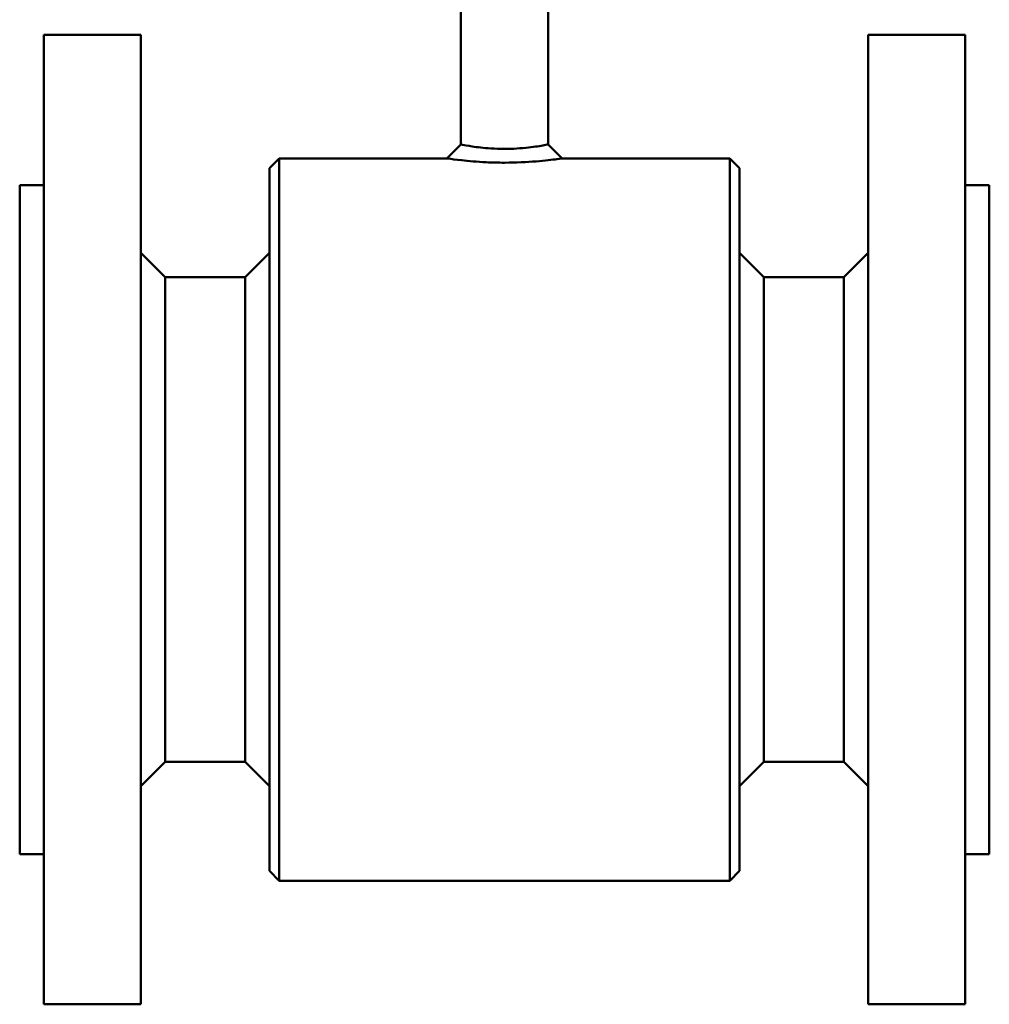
# Model space of a CAD drawing. Header units: millimetres. Extents: x 185 to 385, y 71 to 381.
# Tile 1 of 8: x 185 to 385, y 71 to 274. Entities that reach past the tile are written whole.
import ezdxf

# ---------------------------------------------------------------- set-up
doc = ezdxf.new("R2010")
doc.units = ezdxf.units.MM
doc.layers.add('Visible (ISO)', color=7, linetype='Continuous', lineweight=50)

msp = doc.modelspace()

# ---------------------------------------------------------------- linework, layer by layer
at = {"layer": 'Visible (ISO)'}
for p, q in [((276.33, 247.93), (276.33, 282.55)), ((294.33, 247.93), (294.33, 282.55)), ((190.33, 70.55), (190.33, 270.55)), ((190.33, 270.55), (197.33, 270.55)), ((203.33, 270.55), (210.33, 270.55)), ((210.33, 70.55), (210.33, 270.55)), ((360.33, 70.55), (360.33, 270.55)), ((360.33, 270.55), (367.33, 270.55)), ((373.33, 270.55), (380.33, 270.55)), ((380.33, 70.55), (380.33, 270.55)), ((273.41, 245.05), (276.33, 247.93)), ((294.33, 247.93), (297.25, 245.05)), ((236.83, 243.05), (238.83, 245.05)), ((238.83, 96.05), (238.83, 245.05)), ((238.83, 245.05), (273.41, 245.05)), ((297.25, 245.05), (331.83, 245.05)), ((331.83, 96.05), (331.83, 245.05)), ((333.83, 243.05), (331.83, 245.05)), ((236.83, 98.05), (236.83, 243.05)), ((333.83, 98.05), (333.83, 243.05)), ((185.33, 101.55), (185.33, 239.55)), ((185.33, 239.55), (190.33, 239.55)), ((380.33, 239.55), (385.33, 239.55)), ((385.33, 101.55), (385.33, 239.55)), ((215.33, 220.55), (210.33, 225.55)), ((231.83, 220.55), (236.83, 225.55)), ((338.83, 220.55), (333.83, 225.55)), ((355.33, 220.55), (360.33, 225.55)), ((215.33, 120.55), (215.33, 220.55)), ((215.33, 220.55), (231.83, 220.55)), ((231.83, 120.55), (231.83, 220.55)), ((338.83, 120.55), (338.83, 220.55)), ((338.83, 220.55), (355.33, 220.55)), ((355.33, 120.55), (355.33, 220.55)), ((215.33, 120.55), (210.33, 115.55)), ((215.33, 120.55), (231.83, 120.55)), ((231.83, 120.55), (236.83, 115.55)), ((338.83, 120.55), (333.83, 115.55)), ((338.83, 120.55), (355.33, 120.55)), ((355.33, 120.55), (360.33, 115.55)), ((185.33, 101.55), (190.33, 101.55)), ((380.33, 101.55), (385.33, 101.55)), ((236.83, 98.05), (238.83, 96.05)), ((333.83, 98.05), (331.83, 96.05)), ((238.83, 96.05), (331.83, 96.05)), ((190.33, 70.55), (210.33, 70.55)), ((360.33, 70.55), (380.33, 70.55))]:
    msp.add_line(p, q, dxfattribs=at)
for points, knots in [([(203.33, 270.55), (203.33, 270.55), (203.25, 270.55), (202.95, 270.54), (202.72, 270.53), (202.18, 270.52), (201.85, 270.51), (201.11, 270.51), (200.7, 270.5), (199.95, 270.5), (199.55, 270.51), (198.81, 270.51), (198.47, 270.52), (197.94, 270.53), (197.71, 270.54), (197.4, 270.55), (197.33, 270.55), (197.33, 270.55)], [0.4520531, 0.4520531, 0.4520531, 0.4520531, 0.5650664, 0.5650664, 0.6780797, 0.6780797, 0.791093, 0.791093, 0.9041062, 0.9041062, 1.0171195, 1.0171195, 1.1301328, 1.1301328, 1.2431461, 1.2431461, 1.3561594, 1.3561594, 1.3561594, 1.3561594]), ([(373.33, 270.55), (373.33, 270.55), (373.25, 270.55), (372.95, 270.54), (372.72, 270.53), (372.18, 270.52), (371.85, 270.51), (371.11, 270.51), (370.7, 270.5), (369.95, 270.5), (369.55, 270.51), (368.81, 270.51), (368.47, 270.52), (367.94, 270.53), (367.71, 270.54), (367.4, 270.55), (367.33, 270.55), (367.33, 270.55)], [0.4520531, 0.4520531, 0.4520531, 0.4520531, 0.5650664, 0.5650664, 0.6780797, 0.6780797, 0.791093, 0.791093, 0.9041062, 0.9041062, 1.0171195, 1.0171195, 1.1301328, 1.1301328, 1.2431461, 1.2431461, 1.3561594, 1.3561594, 1.3561594, 1.3561594]), ([(285.33, 247), (284.37, 247), (283.41, 247.04), (281.04, 247.19), (279.72, 247.35), (277.72, 247.65), (277.01, 247.79), (276.43, 247.9), (276.33, 247.93), (276.33, 247.93)], [0, 0, 0, 0, 0.380228, 0.380228, 0.986996, 0.986996, 1.553566, 1.553566, 1.866515, 1.866515, 1.866515, 1.866515]), ([(294.33, 247.93), (294.32, 247.92), (294.04, 247.86), (292.78, 247.63), (291.65, 247.44), (288.81, 247.12), (287.07, 247), (285.33, 247)], [5.599519, 5.599519, 5.599519, 5.599519, 6.118442, 6.118442, 6.776133, 6.776133, 7.466034, 7.466034, 7.466034, 7.466034]), ([(273.41, 245.05), (273.41, 245.05), (273.55, 245.03), (274.31, 244.92), (275.25, 244.79), (277.89, 244.5), (279.65, 244.34), (282.78, 244.19), (284.05, 244.16), (285.33, 244.16)], [-1.866515, -1.866515, -1.866515, -1.866515, -1.553566, -1.553566, -0.986996, -0.986996, -0.380228, -0.380228, 0, 0, 0, 0]), ([(285.33, 244.16), (287.64, 244.16), (289.94, 244.27), (293.7, 244.58), (295.19, 244.76), (296.86, 244.99), (297.24, 245.05), (297.25, 245.05)], [-7.466034, -7.466034, -7.466034, -7.466034, -6.776133, -6.776133, -6.118442, -6.118442, -5.599519, -5.599519, -5.599519, -5.599519])]:
    msp.add_open_spline(points, degree=3, knots=knots, dxfattribs=at)

doc.saveas('drawing.dxf')
